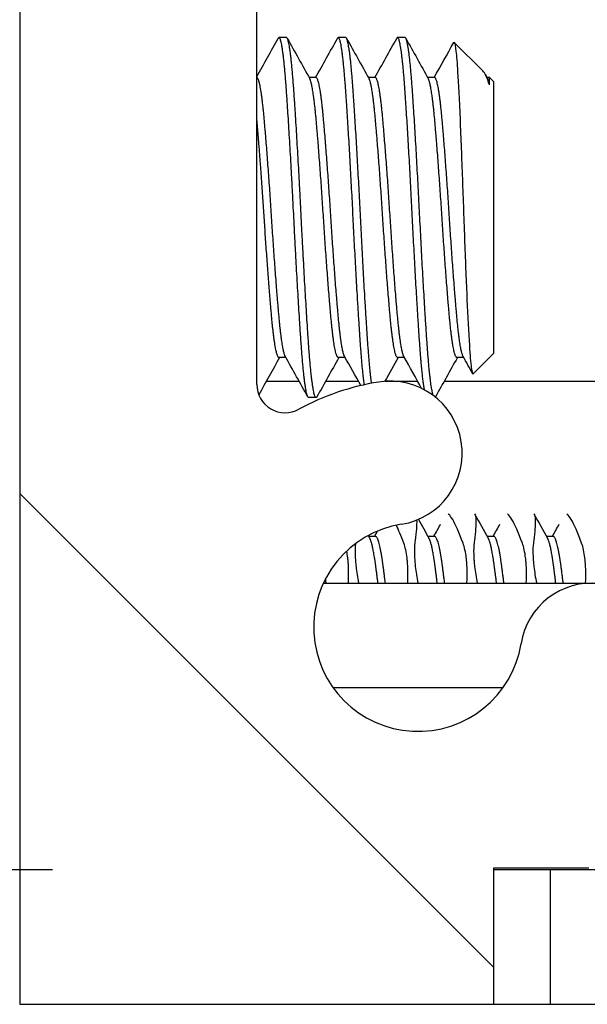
# Model space of a CAD drawing. Header units: millimetres. Extents: x 56 to 1798, y 64 to 1375.
# Tile 6 of 71: x 232.56 to 240.16, y 1197.46 to 1210.66. Entities that reach past the tile are written whole.
import ezdxf

# ---------------------------------------------------------------- set-up
doc = ezdxf.new("R2010")
doc.units = ezdxf.units.MM
doc.header["$LTSCALE"] = 6.666667
for name, color, linetype, lineweight in [('Dimension (ANSI)', 7, 'Continuous', 25), ('Hatch (ANSI)', 7, 'Continuous', 18), ('Visible (ANSI)', 7, 'Continuous', 25)]:
    doc.layers.add(name, color=color, linetype=linetype, lineweight=lineweight)
doc.styles.add('Note Text (ANSI)', font='tahoma.ttf')
doc.dimstyles.new('Default - mm (ANSI)', dxfattribs={"dimscale": 6.666667, "dimtxt": 1.75, "dimasz": 1.5, "dimexe": 2, "dimexo": 1, "dimgap": 0.8, "dimtad": 0, "dimtih": 1, "dimtoh": 1, "dimrnd": 1e-08, "dimzin": 0, "dimdsep": 46, "dimtxsty": 'Note Text (ANSI)', "dimblk": 'Filled-2', "dimcen": 0.09, "dimdle": 10, "dimclrd": 256, "dimclre": 256, "dimclrt": 256, "dimadec": 1, "dimazin": 0, "dimtfac": 1.741714, "dimtofl": 0, "dimtmove": 0, "dimatfit": 3, "dimldrblk": 'Filled-1', "dimfxl": 1, "dimtolj": 1, "dimtzin": 0, "dimlwd": -1, "dimlwe": -1, "dimarcsym": 0})

# ---------------------------------------------------------------- blocks, each defined once
blk = doc.blocks.new('Filled-2')
at = {"color": 0}
for p, q in [((0, 0), (-1, 0.1667)), ((-1, 0.1667), (-1, -0.1667)), ((-1, 0), (0, 0)), ((-1, -0.1667), (0, 0))]:
    blk.add_line(p, q, dxfattribs=at)
at = {"color": 0, "flags": 128}
blk.add_lwpolyline([(-1, -0.1667), (0, 0), (-1, 0.1667), (-1, -0.1667)], dxfattribs=at)
at = {"color": 0}
blk.add_solid([(-1, -0.1667), (0, 0), (-1, 0.1667), (-1, -0.1667)], dxfattribs=at)
blk = doc.blocks.new('*D13')
at = {"layer": 'Defpoints', "color": 0, "transparency": 16777216}
for p in [(239.669, 1239.345), (68.937, 1199.264), (239.669, 1199.264)]:
    blk.add_point(p, dxfattribs=at)
at = {"layer": 'Dimension (ANSI)', "transparency": 16777216}
for p, q in [((68.937, 1239.345), (68.937, 1280.12)), ((68.937, 1280.12), (78.937, 1280.12)), ((233.002, 1239.345), (55.603, 1239.345)), ((68.937, 1209.264), (68.937, 1229.345)), ((233.002, 1199.264), (55.603, 1199.264))]:
    blk.add_line(p, q, dxfattribs=at)
at = {"layer": 'Dimension (ANSI)', "transparency": 16777216, "xscale": 10, "yscale": 10, "zscale": 10}
for p, rotation in [((68.937, 1239.345), 90), ((68.937, 1199.264), 270)]:
    blk.add_blockref('Filled-2', p, dxfattribs=dict(at, rotation=rotation))
at = {"layer": 'Dimension (ANSI)', "transparency": 16777216, "char_height": 11.66667, "attachment_point": 5, "style": 'Note Text (ANSI)'}
for s, insert in [('\\A1; 40.08 mm', (122.208, 1291.553)), ('\\A1;[1.578 in]', (122.208, 1267.155))]:
    blk.add_mtext(s, dxfattribs=dict(at, insert=insert))
blk = doc.blocks.new('Filled-1')
at = {"color": 0}
for p, q in [((0, 0), (-1, 0.3333)), ((-1, 0.3333), (-1, -0.3333)), ((-1, 0), (0, 0)), ((-1, -0.3333), (0, 0))]:
    blk.add_line(p, q, dxfattribs=at)
at = {"color": 0, "flags": 128}
blk.add_lwpolyline([(-1, -0.3333), (0, 0), (-1, 0.3333), (-1, -0.3333)], dxfattribs=at)
at = {"color": 0}
blk.add_solid([(-1, -0.3333), (0, 0), (-1, 0.3333), (-1, -0.3333)], dxfattribs=at)

msp = doc.modelspace()

# ---------------------------------------------------------------- hatches: boundary and pattern name
at = {"layer": 'Hatch (ANSI)'}
h = msp.add_hatch(dxfattribs=at)
h.set_pattern_fill('ANSI31', color=256, scale=169.333333, angle=90, style=0)
h.set_pattern_definition([(135, (0, 0), (-14.9671, -14.9671), [])])
h.paths.add_polyline_path([(248.0645, 1238.9383), (248.0645, 1237.0076), (248.0645, 1236.9063), (248.3887, 1236.9063), (249.0745, 1236.9063), (249.0745, 1237.0498), (249.0745, 1237.3013), (249.0745, 1238.9383)])
h.paths.add_polyline_path([(248.0645, 1201.7023), (248.0645, 1201.6009), (248.0645, 1199.6703), (249.0745, 1199.6703), (249.0745, 1201.3072), (249.0745, 1201.5587), (249.0745, 1201.7023), (248.3887, 1201.7023)])
edge = h.paths.add_edge_path()
edge.add_line((238.9145, 1239.3193), (238.9145, 1241.1483))
edge.add_line((238.9145, 1241.1483), (232.5645, 1241.1483))
edge.add_line((232.5645, 1241.1483), (232.5645, 1197.4603))
edge.add_line((232.5645, 1197.4603), (238.9145, 1197.4603))
edge.add_line((238.9145, 1197.4603), (238.9145, 1199.2893))
edge.add_line((238.9145, 1199.2893), (240.1845, 1199.2893))
edge.add_line((240.1845, 1199.2893), (240.1845, 1199.6703))
edge.add_line((240.1845, 1199.6703), (241.2895, 1199.6703))
edge.add_line((241.2895, 1199.6703), (243.8645, 1199.6703))
edge.add_line((243.8645, 1199.6703), (243.8645, 1200.7473))
edge.add_line((243.8645, 1200.7473), (243.8645, 1200.9988))
edge.add_line((243.8645, 1200.9988), (243.8645, 1201.7023))
edge.add_line((243.8645, 1201.7023), (241.5759, 1201.7023))
edge.add_ellipse((241.5759, 1202.0833), major_axis=(0, -0.381), ratio=1, start_angle=347.46209, end_angle=360, ccw=False)
edge.add_ellipse((241.5759, 1202.0833), major_axis=(-0.0827, -0.3719), ratio=1, start_angle=359.42486, end_angle=360, ccw=False)
edge.add_ellipse((241.5759, 1202.0833), major_axis=(-0.0864, -0.3711), ratio=1, start_angle=280.65632, end_angle=360, ccw=False)
edge.add_ellipse((240.2309, 1202.141), major_axis=(0.9643, -0.0414), ratio=1, start_angle=0, end_angle=173.33968)
edge.add_ellipse((237.8985, 1202.5153), major_axis=(1.3794, -0.2214), ratio=1, start_angle=108.23411, end_angle=360, ccw=False)
edge.add_ellipse((237.5242, 1204.8476), major_axis=(0.1529, -0.953), ratio=1, start_angle=0, end_angle=180)
edge.add_ellipse((237.8985, 1202.5153), major_axis=(-0.5272, 3.2854), ratio=1, start_angle=0, end_angle=19.53257)
edge.add_ellipse((236.1205, 1205.7696), major_axis=(0.1827, -0.3344), ratio=1, start_angle=241.35038, end_angle=360, ccw=False)
edge.add_line((235.7395, 1205.7696), (235.7395, 1232.8389))
edge.add_ellipse((236.1205, 1232.8389), major_axis=(-0.381, 0), ratio=1, start_angle=241.35038, end_angle=360, ccw=False)
edge.add_ellipse((237.8985, 1236.0933), major_axis=(-1.5953, -2.92), ratio=1, start_angle=0, end_angle=19.53257)
edge.add_ellipse((237.5242, 1233.7609), major_axis=(-0.1529, -0.953), ratio=1, start_angle=0, end_angle=180)
edge.add_ellipse((237.8985, 1236.0933), major_axis=(-0.2214, -1.3794), ratio=1, start_angle=108.23411, end_angle=360, ccw=False)
edge.add_ellipse((240.2309, 1236.4675), major_axis=(-0.953, -0.1529), ratio=1, start_angle=0, end_angle=173.33968)
edge.add_ellipse((241.5759, 1236.5253), major_axis=(-0.3806, -0.0163), ratio=1, start_angle=280.65632, end_angle=360, ccw=False)
edge.add_ellipse((241.5759, 1236.5253), major_axis=(-0.0864, 0.3711), ratio=1, start_angle=359.42486, end_angle=360, ccw=False)
edge.add_ellipse((241.5759, 1236.5253), major_axis=(-0.0827, 0.3719), ratio=1, start_angle=347.46209, end_angle=360, ccw=False)
edge.add_line((241.5759, 1236.9063), (243.8645, 1236.9063))
edge.add_line((243.8645, 1236.9063), (243.8645, 1237.6098))
edge.add_line((243.8645, 1237.6098), (243.8645, 1237.8612))
edge.add_line((243.8645, 1237.8612), (243.8645, 1238.9383))
edge.add_line((243.8645, 1238.9383), (241.2895, 1238.9383))
edge.add_line((241.2895, 1238.9383), (240.1845, 1238.9383))
edge.add_line((240.1845, 1238.9383), (240.1845, 1239.3193))
edge.add_line((240.1845, 1239.3193), (238.9145, 1239.3193))
h = msp.add_hatch(dxfattribs=at)
h.set_pattern_fill('ANSI31', color=256, scale=169.333333, angle=75, style=0)
h.set_pattern_definition([(120, (0, 0), (-18.33087, -10.58333), [])])
h.paths.add_polyline_path([(637.5598, 1197.4603), (638.779, 1198.8628), (638.779, 1199.2637), (248, 1199.2637), (248, 1198.8628), (249.2192, 1197.4603)])
h.paths.add_polyline_path([(647.1102, 1197.4603), (647.1102, 1199.2637), (642.843, 1199.2637), (642.843, 1198.8628), (644.0622, 1197.4603)])
h.paths.add_polyline_path([(239.6688, 1199.2637), (239.6688, 1197.4603), (242.7168, 1197.4603), (243.936, 1198.8628), (243.936, 1199.2637)])

# ---------------------------------------------------------------- linework, layer by layer
at = {"layer": 'Visible (ANSI)'}
for p, q in [((232.5645, 1241.1483), (232.5645, 1197.4603)), ((235.7395, 1205.7696), (235.7395, 1232.8389)), ((236.1364, 1210.4173), (236.0372, 1210.4173)), ((236.9302, 1210.4173), (236.8309, 1210.4173)), ((237.7239, 1210.4173), (237.6247, 1210.4173)), ((238.7645, 1209.972), (238.3831, 1210.3534)), ((236.5333, 1209.8803), (236.4412, 1209.8803)), ((237.327, 1209.8803), (237.235, 1209.8803)), ((238.1208, 1209.8803), (238.0287, 1209.8803)), ((238.7962, 1209.9273), (238.83, 1209.8669)), ((238.8562, 1209.8803), (238.8225, 1209.8803)), ((238.8562, 1209.7818), (238.8562, 1209.8803)), ((238.9145, 1209.8219), (238.8562, 1209.8803)), ((238.9145, 1206.1866), (238.9145, 1209.8219)), ((238.9145, 1206.1866), (238.6384, 1205.9104)), ((236.1293, 1206.1282), (236.0372, 1206.1282)), ((236.923, 1206.1282), (236.8309, 1206.1282)), ((237.7168, 1206.1282), (237.6247, 1206.1282)), ((238.5105, 1206.1282), (238.4184, 1206.1282)), ((235.8685, 1205.8128), (236.3052, 1205.8128)), ((236.6622, 1205.8128), (237.0989, 1205.8128)), ((237.456, 1205.8128), (237.8927, 1205.8128)), ((238.2497, 1205.8128), (244.7869, 1205.8128)), ((236.5333, 1205.5913), (236.4341, 1205.5913)), ((237.327, 1203.7309), (237.239, 1203.7309)), ((238.1208, 1203.7309), (238.0328, 1203.7309)), ((238.9145, 1203.7309), (238.8265, 1203.7309)), ((239.7083, 1203.7309), (239.6203, 1203.7309)), ((236.6327, 1203.1062), (244.9752, 1203.1062)), ((239.0346, 1201.7023), (236.7625, 1201.7023)), ((238.9145, 1197.4603), (238.9145, 1199.2893)), ((238.9145, 1199.2893), (240.1845, 1199.2893)), ((239.6688, 1199.2637), (238.9145, 1199.2637)), ((239.6688, 1199.2637), (239.6688, 1197.4603)), ((243.936, 1199.2637), (239.6688, 1199.2637)), ((232.5645, 1197.4603), (238.9145, 1197.4603)), ((238.9145, 1197.4603), (239.6688, 1197.4603)), ((239.6688, 1197.4603), (242.7168, 1197.4603))]:
    msp.add_line(p, q, dxfattribs=at)
for centre, radius, start, end in [((237.8985, 1202.5153), 3.3274, 99.11705, 118.64962), ((237.5242, 1204.8476), 0.9652, 279.11705, 99.11705), ((236.1205, 1205.7696), 0.381, 180, 298.64962), ((237.8985, 1202.5153), 1.397, 99.11705, 350.88295), ((240.2309, 1202.141), 0.9652, 357.54327, 170.88295)]:
    msp.add_arc(centre, radius, start, end, dxfattribs=at)
for points in [[(235.7395, 1209.8931), (235.8351, 1210.0643), (235.9306, 1210.2356), (236.0259, 1210.407)], [(236.1477, 1210.407), (236.2479, 1210.2269), (236.3482, 1210.0469), (236.4487, 1209.8669)], [(236.5261, 1209.8803), (236.6241, 1210.0558), (236.7219, 1210.2314), (236.8197, 1210.407)], [(236.9414, 1210.407), (237.0417, 1210.2269), (237.142, 1210.0469), (237.2425, 1209.8669)], [(237.3199, 1209.8803), (237.4179, 1210.0558), (237.5157, 1210.2314), (237.6134, 1210.407)], [(237.7352, 1210.407), (237.8354, 1210.2269), (237.9357, 1210.0469), (238.0362, 1209.8669)], [(238.1136, 1209.8803), (238.2011, 1210.0369), (238.2884, 1210.1936), (238.3756, 1210.3503)], [(238.3756, 1210.3504), (238.3786, 1210.3557), (238.3811, 1210.3554), (238.3831, 1210.3534)], [(238.8562, 1209.7818), (238.8237, 1209.8797), (238.7933, 1209.9432), (238.7645, 1209.972)], [(236.0444, 1206.1282), (235.9516, 1205.962), (235.8589, 1205.7957), (235.7663, 1205.6294)], [(236.4228, 1205.6015), (236.3226, 1205.7816), (236.2223, 1205.9617), (236.1218, 1206.1416)], [(236.8381, 1206.1282), (236.7401, 1205.9527), (236.6423, 1205.7772), (236.5445, 1205.6015)], [(237.1321, 1205.7532), (237.06, 1205.8827), (236.9878, 1206.0122), (236.9155, 1206.1416)], [(237.6319, 1206.1282), (237.5727, 1206.0223), (237.5136, 1205.9163), (237.4546, 1205.8103)], [(237.947, 1205.7153), (237.8678, 1205.8575), (237.7886, 1205.9996), (237.7093, 1206.1416)], [(238.4256, 1206.1282), (238.3276, 1205.9527), (238.2298, 1205.7772), (238.132, 1205.6015)], [(238.63, 1205.9139), (238.5877, 1205.9898), (238.5454, 1206.0657), (238.503, 1206.1416)], [(237.9038, 1203.9602), (237.9507, 1203.8767), (237.9976, 1203.7933), (238.0446, 1203.7099)], [(238.6607, 1204.0259), (238.7198, 1203.9205), (238.779, 1203.8151), (238.8383, 1203.7099)], [(239.4545, 1204.0259), (239.5136, 1203.9205), (239.5727, 1203.8151), (239.6321, 1203.7099)], [(237.3159, 1203.7309), (237.3294, 1203.7548), (237.3429, 1203.7788), (237.3563, 1203.8027)], [(237.7081, 1203.6404), (237.6719, 1203.7376), (237.6382, 1203.8187), (237.608, 1203.8817)], [(238.1096, 1203.7309), (238.1403, 1203.7852), (238.1709, 1203.8396), (238.2014, 1203.8941)], [(238.9034, 1203.7309), (238.934, 1203.7852), (238.9646, 1203.8396), (238.9952, 1203.8941)], [(239.6971, 1203.7309), (239.7278, 1203.7852), (239.7584, 1203.8396), (239.7889, 1203.8941)], [(237.2321, 1203.7431), (237.2384, 1203.732), (237.2446, 1203.7209), (237.2508, 1203.7099)]]:
    msp.add_open_spline(points, degree=3, dxfattribs=at)
for points, weights in [([(236.0372, 1210.4173), (236.0317, 1210.4173), (236.0259, 1210.407)], [1, 0.990895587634, 0.983969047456]), ([(236.8309, 1210.4173), (236.8254, 1210.4173), (236.8197, 1210.407)], [1, 0.990895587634, 0.983969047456]), ([(237.6247, 1210.4173), (237.6192, 1210.4173), (237.6134, 1210.407)], [1, 0.990895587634, 0.983969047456]), ([(238.8562, 1209.7818), (238.8429, 1209.8438), (238.83, 1209.8669)], [0.963029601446, 0.966390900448, 0.980119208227]), ([(236.5445, 1205.6015), (236.5388, 1205.5913), (236.5333, 1205.5913)], [0.983969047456, 0.990895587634, 1]), ([(238.132, 1205.6015), (238.1312, 1205.6), (238.1304, 1205.5988)], [0.983969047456, 0.984972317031, 0.986021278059]), ([(236.6673, 1203.1062), (236.6638, 1203.1346), (236.6604, 1203.1622)], [0.965122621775, 0.966612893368, 0.968800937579])]:
    msp.add_rational_spline(points, weights, degree=2, dxfattribs=at)
for points, weights, knots in [([(236.4341, 1205.5913), (236.3845, 1205.5913), (236.3349, 1206.298), (236.2852, 1207.0048), (236.2356, 1208.0043), (236.186, 1209.0038), (236.1364, 1209.7105), (236.0868, 1210.4173), (236.0372, 1210.4173)], [1, 0.923879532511, 1, 0.923879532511, 1, 0.923879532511, 1, 0.923879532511, 1], [0.307692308, 0.307692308, 0.307692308, 0.317307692, 0.317307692, 0.326923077, 0.326923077, 0.336538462, 0.336538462, 0.346153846, 0.346153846, 0.346153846]), ([(236.5333, 1205.5913), (236.4837, 1205.5913), (236.4341, 1206.298), (236.3845, 1207.0048), (236.3349, 1208.0043), (236.2852, 1209.0038), (236.2356, 1209.7105), (236.186, 1210.4173), (236.1364, 1210.4173)], [1, 0.923879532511, 1, 0.923879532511, 1, 0.923879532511, 1, 0.923879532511, 1], [0.230769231, 0.230769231, 0.230769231, 0.240384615, 0.240384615, 0.25, 0.25, 0.259615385, 0.259615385, 0.269230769, 0.269230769, 0.269230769]), ([(237.1798, 1205.7641), (237.1532, 1205.948), (237.1286, 1206.298), (237.079, 1207.0048), (237.0294, 1208.0043), (236.9798, 1209.0038), (236.9302, 1209.7105), (236.8806, 1210.4173), (236.8309, 1210.4173)], [0.961973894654, 0.960800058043, 1, 0.923879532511, 1, 0.923879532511, 1, 0.923879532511, 1], [0.235432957, 0.235432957, 0.235432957, 0.240384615, 0.240384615, 0.25, 0.25, 0.259615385, 0.259615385, 0.269230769, 0.269230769, 0.269230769]), ([(237.2762, 1205.7839), (237.251, 1205.9671), (237.2278, 1206.298), (237.1782, 1207.0048), (237.1286, 1208.0043), (237.079, 1209.0038), (237.0294, 1209.7105), (236.9798, 1210.4173), (236.9302, 1210.4173)], [0.961962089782, 0.962861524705, 1, 0.923879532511, 1, 0.923879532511, 1, 0.923879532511, 1], [0.158770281, 0.158770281, 0.158770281, 0.163461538, 0.163461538, 0.173076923, 0.173076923, 0.182692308, 0.182692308, 0.192307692, 0.192307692, 0.192307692]), ([(237.9845, 1205.696), (237.9523, 1205.8717), (237.9224, 1206.298), (237.8727, 1207.0048), (237.8231, 1208.0043), (237.7735, 1209.0038), (237.7239, 1209.7105), (237.6743, 1210.4173), (237.6247, 1210.4173)], [0.964204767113, 0.952655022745, 1, 0.923879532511, 1, 0.923879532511, 1, 0.923879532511, 1], [0.157481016, 0.157481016, 0.157481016, 0.163461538, 0.163461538, 0.173076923, 0.173076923, 0.182692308, 0.182692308, 0.192307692, 0.192307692, 0.192307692]), ([(238.1013, 1205.6213), (238.0604, 1205.7444), (238.0216, 1206.298), (237.972, 1207.0048), (237.9224, 1208.0043), (237.8727, 1209.0038), (237.8231, 1209.7105), (237.7735, 1210.4173), (237.7239, 1210.4173)], [0.97531518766, 0.939377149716, 1, 0.923879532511, 1, 0.923879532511, 1, 0.923879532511, 1], [0.078880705, 0.078880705, 0.078880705, 0.086538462, 0.086538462, 0.096153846, 0.096153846, 0.105769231, 0.105769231, 0.115384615, 0.115384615, 0.115384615]), ([(236.1218, 1206.1416), (236.0786, 1206.2189), (236.0372, 1206.6777), (235.9876, 1207.2272), (235.938, 1208.0043), (235.8884, 1208.7813), (235.8388, 1209.3308), (235.7892, 1209.8803), (235.7395, 1209.8803)], [0.980119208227, 0.935635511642, 1, 0.923879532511, 1, 0.923879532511, 1, 0.923879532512, 1], [0.309177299, 0.309177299, 0.309177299, 0.317307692, 0.317307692, 0.326923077, 0.326923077, 0.336538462, 0.336538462, 0.346153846, 0.346153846, 0.346153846]), ([(236.9155, 1206.1416), (236.8724, 1206.2189), (236.8309, 1206.6777), (236.7813, 1207.2272), (236.7317, 1208.0043), (236.6821, 1208.7813), (236.6325, 1209.3308), (236.5829, 1209.8803), (236.5333, 1209.8803)], [0.980119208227, 0.935635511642, 1, 0.923879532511, 1, 0.923879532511, 1, 0.923879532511, 1], [0.232254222, 0.232254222, 0.232254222, 0.240384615, 0.240384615, 0.25, 0.25, 0.259615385, 0.259615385, 0.269230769, 0.269230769, 0.269230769]), ([(237.7093, 1206.1416), (237.6661, 1206.2189), (237.6247, 1206.6777), (237.5751, 1207.2272), (237.5255, 1208.0043), (237.4759, 1208.7813), (237.4263, 1209.3308), (237.3767, 1209.8803), (237.327, 1209.8803)], [0.980119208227, 0.935635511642, 1, 0.923879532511, 1, 0.923879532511, 1, 0.923879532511, 1], [0.155331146, 0.155331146, 0.155331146, 0.163461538, 0.163461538, 0.173076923, 0.173076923, 0.182692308, 0.182692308, 0.192307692, 0.192307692, 0.192307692]), ([(238.503, 1206.1416), (238.4599, 1206.2189), (238.4184, 1206.6777), (238.3688, 1207.2272), (238.3192, 1208.0043), (238.2696, 1208.7813), (238.22, 1209.3308), (238.1704, 1209.8803), (238.1208, 1209.8803)], [0.980119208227, 0.935635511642, 1, 0.923879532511, 1, 0.923879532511, 1, 0.923879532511, 1], [0.078408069, 0.078408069, 0.078408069, 0.086538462, 0.086538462, 0.096153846, 0.096153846, 0.105769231, 0.105769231, 0.115384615, 0.115384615, 0.115384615]), ([(236.8309, 1206.1282), (236.7813, 1206.1282), (236.7317, 1206.6777), (236.6821, 1207.2272), (236.6325, 1208.0043), (236.5829, 1208.7813), (236.5333, 1209.3308), (236.4919, 1209.7896), (236.4487, 1209.8669)], [1, 0.923879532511, 1, 0.923879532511, 1, 0.923879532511, 1, 0.935635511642, 0.980119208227], [0.230769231, 0.230769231, 0.230769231, 0.240384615, 0.240384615, 0.25, 0.25, 0.259615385, 0.259615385, 0.267745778, 0.267745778, 0.267745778]), ([(237.6247, 1206.1282), (237.5751, 1206.1282), (237.5255, 1206.6777), (237.4759, 1207.2272), (237.4263, 1208.0043), (237.3767, 1208.7813), (237.327, 1209.3308), (237.2856, 1209.7896), (237.2425, 1209.8669)], [1, 0.923879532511, 1, 0.923879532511, 1, 0.923879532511, 1, 0.935635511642, 0.980119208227], [0.153846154, 0.153846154, 0.153846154, 0.163461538, 0.163461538, 0.173076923, 0.173076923, 0.182692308, 0.182692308, 0.190822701, 0.190822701, 0.190822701]), ([(238.4184, 1206.1282), (238.3688, 1206.1282), (238.3192, 1206.6777), (238.2696, 1207.2272), (238.22, 1208.0043), (238.1704, 1208.7813), (238.1208, 1209.3308), (238.0794, 1209.7896), (238.0362, 1209.8669)], [1, 0.923879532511, 1, 0.923879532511, 1, 0.923879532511, 1, 0.935635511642, 0.980119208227], [0.076923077, 0.076923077, 0.076923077, 0.086538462, 0.086538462, 0.096153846, 0.096153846, 0.105769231, 0.105769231, 0.113899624, 0.113899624, 0.113899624]), ([(236.0372, 1206.1282), (235.9876, 1206.1282), (235.938, 1206.6777), (235.8884, 1207.2272), (235.8388, 1208.0043), (235.7892, 1208.7813), (235.7395, 1209.3308)], [1, 0.923879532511, 1, 0.923879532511, 1, 0.923879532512, 1], [0.307692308, 0.307692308, 0.307692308, 0.317307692, 0.317307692, 0.326923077, 0.326923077, 0.336538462, 0.336538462, 0.336538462]), ([(237.3618, 1203.1062), (237.3438, 1203.2547), (237.327, 1203.3748), (237.29, 1203.6404), (237.2508, 1203.7099)], [0.965122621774, 0.972946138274, 1, 0.942105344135, 0.972276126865], [0.486967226, 0.486967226, 0.486967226, 0.490384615, 0.490384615, 0.497697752, 0.497697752, 0.497697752]), ([(237.461, 1203.1062), (237.443, 1203.2547), (237.4263, 1203.3748), (237.3767, 1203.7309), (237.327, 1203.7309)], [0.965122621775, 0.972946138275, 1, 0.923879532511, 1], [0.486967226, 0.486967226, 0.486967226, 0.490384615, 0.490384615, 0.5, 0.5, 0.5]), ([(238.1555, 1203.1062), (238.1375, 1203.2547), (238.1208, 1203.3748), (238.0838, 1203.6404), (238.0446, 1203.7099)], [0.965122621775, 0.972946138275, 1, 0.942105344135, 0.972276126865], [0.410044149, 0.410044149, 0.410044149, 0.413461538, 0.413461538, 0.420774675, 0.420774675, 0.420774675]), ([(238.2548, 1203.1062), (238.2368, 1203.2547), (238.22, 1203.3748), (238.1704, 1203.7309), (238.1208, 1203.7309)], [0.965122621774, 0.972946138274, 1, 0.923879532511, 1], [0.410044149, 0.410044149, 0.410044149, 0.413461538, 0.413461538, 0.423076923, 0.423076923, 0.423076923]), ([(238.9493, 1203.1062), (238.9313, 1203.2547), (238.9145, 1203.3748), (238.8775, 1203.6404), (238.8383, 1203.7099)], [0.965122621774, 0.972946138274, 1, 0.942105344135, 0.972276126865], [0.333121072, 0.333121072, 0.333121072, 0.336538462, 0.336538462, 0.343851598, 0.343851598, 0.343851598]), ([(239.0485, 1203.1062), (239.0305, 1203.2547), (239.0138, 1203.3748), (238.9642, 1203.7309), (238.9145, 1203.7309)], [0.965122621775, 0.972946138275, 1, 0.923879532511, 1], [0.333121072, 0.333121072, 0.333121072, 0.336538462, 0.336538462, 0.346153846, 0.346153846, 0.346153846]), ([(239.743, 1203.1062), (239.725, 1203.2547), (239.7083, 1203.3748), (239.6713, 1203.6404), (239.6321, 1203.7099)], [0.965122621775, 0.972946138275, 1, 0.942105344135, 0.972276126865], [0.256197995, 0.256197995, 0.256197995, 0.259615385, 0.259615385, 0.266928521, 0.266928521, 0.266928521]), ([(239.8423, 1203.1062), (239.8243, 1203.2547), (239.8075, 1203.3748), (239.7579, 1203.7309), (239.7083, 1203.7309)], [0.965122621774, 0.972946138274, 1, 0.923879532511, 1], [0.256197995, 0.256197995, 0.256197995, 0.259615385, 0.259615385, 0.269230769, 0.269230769, 0.269230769])]:
    msp.add_rational_spline(points, weights, degree=2, knots=knots, dxfattribs=at)
for points, knots in [([(238.3831, 1210.3534), (238.3922, 1210.3443), (238.4001, 1210.2889), (238.4136, 1210.1691), (238.4214, 1210.074), (238.4386, 1209.8024), (238.4485, 1209.5934), (238.4656, 1209.1941), (238.4709, 1209.065), (238.4867, 1208.6681), (238.4972, 1208.3881), (238.5123, 1207.9597), (238.5173, 1207.8153), (238.5328, 1207.4003), (238.5434, 1207.1405), (238.5639, 1206.6841), (238.574, 1206.4666), (238.5941, 1206.1601), (238.6031, 1206.0607), (238.6228, 1205.9177), (238.6318, 1205.9039), (238.6384, 1205.9104)], [-0.53135799, -0.53135799, -0.53135799, -0.53135799, -0.48495847, -0.48495847, -0.42525004, -0.42525004, -0.35006367, -0.35006367, -0.31711145, -0.31711145, -0.25296075, -0.25296075, -0.22004808, -0.22004808, -0.15737762, -0.15737762, -0.09767705, -0.09767705, -0.05355355, -0.05355355, -0.000001, -0.000001, -0.000001, -0.000001]), ([(237.88, 1203.9503), (237.88, 1203.9491), (237.88, 1203.9479), (237.8815, 1203.8853), (237.874, 1203.7944), (237.8582, 1203.664), (237.8567, 1203.6523), (237.8552, 1203.6404)], [-0.074273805, -0.074273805, -0.074273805, -0.074273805, -0.07290652, -0.07290652, -0.006644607, -0.006644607, -0.00025435, -0.00025435, -0.00025435, -0.00025435]), ([(238.5018, 1203.6404), (238.4491, 1203.7822), (238.4016, 1203.8897), (238.3427, 1203.9904), (238.3253, 1204.0138), (238.3084, 1204.0288), (238.3057, 1204.0309), (238.3031, 1204.0325)], [-0.27728151, -0.27728151, -0.27728151, -0.27728151, -0.19948661, -0.19948661, -0.16009929, -0.16009929, -0.15219723, -0.15219723, -0.15219723, -0.15219723]), ([(238.6558, 1204.0325), (238.6665, 1204.0221), (238.6727, 1203.9933), (238.6753, 1203.8853), (238.6678, 1203.7944), (238.6519, 1203.664), (238.6505, 1203.6523), (238.649, 1203.6404)], [-0.12344145, -0.12344145, -0.12344145, -0.12344145, -0.07290652, -0.07290652, -0.00664461, -0.00664461, -0.00025435, -0.00025435, -0.00025435, -0.00025435]), ([(239.2956, 1203.6404), (239.2429, 1203.7822), (239.1953, 1203.8897), (239.1364, 1203.9904), (239.1191, 1204.0138), (239.1021, 1204.0288), (239.0994, 1204.0309), (239.0969, 1204.0325)], [-0.27728151, -0.27728151, -0.27728151, -0.27728151, -0.19948661, -0.19948661, -0.16009929, -0.16009929, -0.15219723, -0.15219723, -0.15219723, -0.15219723]), ([(239.4496, 1204.0325), (239.4603, 1204.0221), (239.4664, 1203.9933), (239.469, 1203.8853), (239.4615, 1203.7944), (239.4457, 1203.664), (239.4442, 1203.6523), (239.4427, 1203.6404)], [-0.12344145, -0.12344145, -0.12344145, -0.12344145, -0.07290652, -0.07290652, -0.00664461, -0.00664461, -0.00025435, -0.00025435, -0.00025435, -0.00025435]), ([(240.0893, 1203.6404), (240.0366, 1203.7822), (239.9891, 1203.8897), (239.9302, 1203.9904), (239.9128, 1204.0138), (239.8959, 1204.0288), (239.8932, 1204.0309), (239.8906, 1204.0325)], [-0.27728151, -0.27728151, -0.27728151, -0.27728151, -0.19948661, -0.19948661, -0.16009929, -0.16009929, -0.15219723, -0.15219723, -0.15219723, -0.15219723]), ([(237.0606, 1203.6331), (237.0562, 1203.5933), (237.0547, 1203.546), (237.0569, 1203.4694), (237.0581, 1203.4453), (237.0603, 1203.4138), (237.0608, 1203.4072), (237.0615, 1203.3988), (237.0616, 1203.3972), (237.0618, 1203.3945), (237.0619, 1203.3935), (237.062, 1203.3922), (237.062, 1203.3919), (237.0621, 1203.3916)], [-0.033191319, -0.033191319, -0.033191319, -0.033191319, -0.012435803, -0.012435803, -0.003526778, -0.003526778, -0.001193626, -0.001193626, -0.00060916, -0.00060916, -0.000268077, -0.000268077, -0.000152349, -0.000152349, -0.000152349, -0.000152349]), ([(237.7566, 1203.3916), (237.7566, 1203.3916), (237.7566, 1203.3916), (237.7566, 1203.3921), (237.7565, 1203.3926), (237.7564, 1203.3941), (237.7563, 1203.3951), (237.7561, 1203.3979), (237.7559, 1203.3997), (237.7549, 1203.4105), (237.754, 1203.4195), (237.7525, 1203.4334), (237.7519, 1203.4385), (237.742, 1203.5214), (237.7275, 1203.588), (237.7081, 1203.6404)], [-0.03487928, -0.03487928, -0.03487928, -0.03487928, -0.034868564, -0.034868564, -0.034697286, -0.034697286, -0.034360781, -0.034360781, -0.03372217, -0.03372217, -0.03054936, -0.03054936, -0.028690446, -0.028690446, -0.000157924, -0.000157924, -0.000157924, -0.000157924]), ([(237.8552, 1203.6404), (237.8501, 1203.5991), (237.8484, 1203.5493), (237.8506, 1203.4694), (237.8518, 1203.4453), (237.8541, 1203.4138), (237.8546, 1203.4072), (237.8552, 1203.3988), (237.8554, 1203.3972), (237.8556, 1203.3945), (237.8557, 1203.3935), (237.8558, 1203.3922), (237.8558, 1203.3919), (237.8558, 1203.3916)], [-0.034472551, -0.034472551, -0.034472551, -0.034472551, -0.012435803, -0.012435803, -0.003526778, -0.003526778, -0.001193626, -0.001193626, -0.00060916, -0.00060916, -0.000268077, -0.000268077, -0.000152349, -0.000152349, -0.000152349, -0.000152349]), ([(238.5504, 1203.3916), (238.5504, 1203.3916), (238.5504, 1203.3916), (238.5503, 1203.3921), (238.5503, 1203.3926), (238.5501, 1203.3941), (238.5501, 1203.3951), (238.5498, 1203.3979), (238.5496, 1203.3997), (238.5487, 1203.4105), (238.5478, 1203.4195), (238.5463, 1203.4334), (238.5457, 1203.4385), (238.5358, 1203.5214), (238.5213, 1203.588), (238.5018, 1203.6404)], [-0.03487928, -0.03487928, -0.03487928, -0.03487928, -0.034868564, -0.034868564, -0.034697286, -0.034697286, -0.034360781, -0.034360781, -0.03372217, -0.03372217, -0.03054936, -0.03054936, -0.028690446, -0.028690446, -0.000157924, -0.000157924, -0.000157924, -0.000157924]), ([(238.649, 1203.6404), (238.6439, 1203.5991), (238.6421, 1203.5493), (238.6444, 1203.4694), (238.6456, 1203.4453), (238.6478, 1203.4138), (238.6483, 1203.4072), (238.649, 1203.3988), (238.6491, 1203.3972), (238.6493, 1203.3945), (238.6494, 1203.3935), (238.6495, 1203.3922), (238.6495, 1203.3919), (238.6496, 1203.3916)], [-0.034472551, -0.034472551, -0.034472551, -0.034472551, -0.012435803, -0.012435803, -0.003526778, -0.003526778, -0.001193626, -0.001193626, -0.00060916, -0.00060916, -0.000268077, -0.000268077, -0.000152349, -0.000152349, -0.000152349, -0.000152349]), ([(239.3441, 1203.3916), (239.3441, 1203.3916), (239.3441, 1203.3916), (239.3441, 1203.3921), (239.344, 1203.3926), (239.3439, 1203.3941), (239.3438, 1203.3951), (239.3436, 1203.3979), (239.3434, 1203.3997), (239.3424, 1203.4105), (239.3415, 1203.4195), (239.34, 1203.4334), (239.3394, 1203.4385), (239.3295, 1203.5214), (239.315, 1203.588), (239.2956, 1203.6404)], [-0.03487928, -0.03487928, -0.03487928, -0.03487928, -0.034868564, -0.034868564, -0.034697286, -0.034697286, -0.034360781, -0.034360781, -0.03372217, -0.03372217, -0.03054936, -0.03054936, -0.028690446, -0.028690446, -0.000157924, -0.000157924, -0.000157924, -0.000157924]), ([(239.4427, 1203.6404), (239.4376, 1203.5991), (239.4359, 1203.5493), (239.4381, 1203.4694), (239.4393, 1203.4453), (239.4416, 1203.4138), (239.4421, 1203.4072), (239.4427, 1203.3988), (239.4429, 1203.3972), (239.4431, 1203.3945), (239.4432, 1203.3935), (239.4433, 1203.3922), (239.4433, 1203.3919), (239.4433, 1203.3916)], [-0.034472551, -0.034472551, -0.034472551, -0.034472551, -0.012435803, -0.012435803, -0.003526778, -0.003526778, -0.001193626, -0.001193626, -0.00060916, -0.00060916, -0.000268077, -0.000268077, -0.000152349, -0.000152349, -0.000152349, -0.000152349]), ([(240.1379, 1203.3916), (240.1379, 1203.3916), (240.1379, 1203.3916), (240.1378, 1203.3921), (240.1378, 1203.3926), (240.1376, 1203.3941), (240.1376, 1203.3951), (240.1373, 1203.3979), (240.1371, 1203.3997), (240.1362, 1203.4105), (240.1353, 1203.4195), (240.1338, 1203.4334), (240.1332, 1203.4385), (240.1233, 1203.5214), (240.1088, 1203.588), (240.0893, 1203.6404)], [-0.03487928, -0.03487928, -0.03487928, -0.03487928, -0.034868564, -0.034868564, -0.034697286, -0.034697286, -0.034360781, -0.034360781, -0.03372217, -0.03372217, -0.03054936, -0.03054936, -0.028690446, -0.028690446, -0.000157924, -0.000157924, -0.000157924, -0.000157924]), ([(236.9629, 1203.3916), (236.9629, 1203.3916), (236.9629, 1203.3916), (236.9628, 1203.3921), (236.9628, 1203.3926), (236.9626, 1203.3941), (236.9626, 1203.3951), (236.9623, 1203.3979), (236.9621, 1203.3997), (236.9612, 1203.4105), (236.9603, 1203.4195), (236.9588, 1203.4334), (236.9582, 1203.4385), (236.9537, 1203.476), (236.9489, 1203.5064), (236.9433, 1203.5346)], [-0.03487928, -0.03487928, -0.03487928, -0.03487928, -0.034868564, -0.034868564, -0.034697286, -0.034697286, -0.034360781, -0.034360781, -0.03372217, -0.03372217, -0.03054936, -0.03054936, -0.028690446, -0.028690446, -0.0168289, -0.0168289, -0.0168289, -0.0168289]), ([(236.9664, 1203.1062), (236.9694, 1203.1657), (236.9702, 1203.2242), (236.9681, 1203.308), (236.9669, 1203.335), (236.9647, 1203.3684), (236.9641, 1203.3757), (236.9634, 1203.3845), (236.9633, 1203.3861), (236.9631, 1203.3887), (236.963, 1203.3896), (236.9629, 1203.3908), (236.9629, 1203.3912), (236.9629, 1203.3916)], [-0.030535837, -0.030535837, -0.030535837, -0.030535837, -0.012483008, -0.012483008, -0.003628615, -0.003628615, -0.001159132, -0.001159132, -0.00059496, -0.00059496, -0.000274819, -0.000274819, -0.000152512, -0.000152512, -0.000152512, -0.000152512]), ([(237.0621, 1203.3916), (237.0621, 1203.3915), (237.0621, 1203.3914), (237.0621, 1203.3908), (237.0622, 1203.3903), (237.0623, 1203.3887), (237.0624, 1203.3876), (237.0627, 1203.3845), (237.0629, 1203.3824), (237.064, 1203.3694), (237.0651, 1203.3582), (237.067, 1203.3405), (237.0677, 1203.334), (237.0765, 1203.2568), (237.0881, 1203.1821), (237.1032, 1203.1062)], [-0.034842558, -0.034842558, -0.034842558, -0.034842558, -0.03481885, -0.03481885, -0.034633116, -0.034633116, -0.034264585, -0.034264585, -0.033549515, -0.033549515, -0.029765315, -0.029765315, -0.027595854, -0.027595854, -0.004132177, -0.004132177, -0.004132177, -0.004132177]), ([(237.7601, 1203.1062), (237.7631, 1203.1657), (237.7639, 1203.2242), (237.7619, 1203.308), (237.7607, 1203.335), (237.7584, 1203.3684), (237.7579, 1203.3757), (237.7572, 1203.3845), (237.7571, 1203.3861), (237.7568, 1203.3887), (237.7568, 1203.3896), (237.7567, 1203.3908), (237.7566, 1203.3912), (237.7566, 1203.3916)], [-0.030535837, -0.030535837, -0.030535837, -0.030535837, -0.012483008, -0.012483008, -0.003628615, -0.003628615, -0.001159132, -0.001159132, -0.00059496, -0.00059496, -0.000274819, -0.000274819, -0.000152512, -0.000152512, -0.000152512, -0.000152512]), ([(237.8558, 1203.3916), (237.8558, 1203.3915), (237.8558, 1203.3914), (237.8559, 1203.3908), (237.8559, 1203.3903), (237.8561, 1203.3887), (237.8562, 1203.3876), (237.8564, 1203.3845), (237.8566, 1203.3824), (237.8578, 1203.3694), (237.8589, 1203.3582), (237.8607, 1203.3405), (237.8615, 1203.334), (237.8702, 1203.2568), (237.8819, 1203.1821), (237.897, 1203.1062)], [-0.034842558, -0.034842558, -0.034842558, -0.034842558, -0.03481885, -0.03481885, -0.034633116, -0.034633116, -0.034264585, -0.034264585, -0.033549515, -0.033549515, -0.029765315, -0.029765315, -0.027595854, -0.027595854, -0.004132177, -0.004132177, -0.004132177, -0.004132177]), ([(238.5539, 1203.1062), (238.5569, 1203.1657), (238.5577, 1203.2242), (238.5556, 1203.308), (238.5544, 1203.335), (238.5522, 1203.3684), (238.5516, 1203.3757), (238.5509, 1203.3845), (238.5508, 1203.3861), (238.5506, 1203.3887), (238.5505, 1203.3896), (238.5504, 1203.3908), (238.5504, 1203.3912), (238.5504, 1203.3916)], [-0.030535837, -0.030535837, -0.030535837, -0.030535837, -0.012483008, -0.012483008, -0.003628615, -0.003628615, -0.001159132, -0.001159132, -0.00059496, -0.00059496, -0.000274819, -0.000274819, -0.000152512, -0.000152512, -0.000152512, -0.000152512]), ([(238.6496, 1203.3916), (238.6496, 1203.3915), (238.6496, 1203.3914), (238.6496, 1203.3908), (238.6497, 1203.3903), (238.6498, 1203.3887), (238.6499, 1203.3876), (238.6502, 1203.3845), (238.6504, 1203.3824), (238.6515, 1203.3694), (238.6526, 1203.3582), (238.6545, 1203.3405), (238.6552, 1203.334), (238.664, 1203.2568), (238.6756, 1203.1821), (238.6907, 1203.1062)], [-0.034842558, -0.034842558, -0.034842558, -0.034842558, -0.03481885, -0.03481885, -0.034633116, -0.034633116, -0.034264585, -0.034264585, -0.033549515, -0.033549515, -0.029765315, -0.029765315, -0.027595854, -0.027595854, -0.004132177, -0.004132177, -0.004132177, -0.004132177]), ([(239.3476, 1203.1062), (239.3506, 1203.1657), (239.3514, 1203.2242), (239.3494, 1203.308), (239.3482, 1203.335), (239.3459, 1203.3684), (239.3454, 1203.3757), (239.3447, 1203.3845), (239.3446, 1203.3861), (239.3443, 1203.3887), (239.3443, 1203.3896), (239.3442, 1203.3908), (239.3441, 1203.3912), (239.3441, 1203.3916)], [-0.030535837, -0.030535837, -0.030535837, -0.030535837, -0.012483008, -0.012483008, -0.003628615, -0.003628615, -0.001159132, -0.001159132, -0.00059496, -0.00059496, -0.000274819, -0.000274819, -0.000152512, -0.000152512, -0.000152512, -0.000152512]), ([(239.4433, 1203.3916), (239.4433, 1203.3915), (239.4433, 1203.3914), (239.4434, 1203.3908), (239.4434, 1203.3903), (239.4436, 1203.3887), (239.4437, 1203.3876), (239.4439, 1203.3845), (239.4441, 1203.3824), (239.4453, 1203.3694), (239.4464, 1203.3582), (239.4482, 1203.3405), (239.449, 1203.334), (239.4577, 1203.2568), (239.4694, 1203.1821), (239.4845, 1203.1062)], [-0.034842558, -0.034842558, -0.034842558, -0.034842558, -0.03481885, -0.03481885, -0.034633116, -0.034633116, -0.034264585, -0.034264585, -0.033549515, -0.033549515, -0.029765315, -0.029765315, -0.027595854, -0.027595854, -0.004132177, -0.004132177, -0.004132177, -0.004132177]), ([(240.1414, 1203.1062), (240.1444, 1203.1657), (240.1452, 1203.2242), (240.1431, 1203.308), (240.1419, 1203.335), (240.1397, 1203.3684), (240.1391, 1203.3757), (240.1384, 1203.3845), (240.1383, 1203.3861), (240.1381, 1203.3887), (240.138, 1203.3896), (240.1379, 1203.3908), (240.1379, 1203.3912), (240.1379, 1203.3916)], [-0.030535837, -0.030535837, -0.030535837, -0.030535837, -0.012483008, -0.012483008, -0.003628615, -0.003628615, -0.001159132, -0.001159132, -0.00059496, -0.00059496, -0.000274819, -0.000274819, -0.000152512, -0.000152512, -0.000152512, -0.000152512])]:
    msp.add_open_spline(points, degree=3, knots=knots, dxfattribs=at)

# ---------------------------------------------------------------- dimensions: what is measured, and where the dimension line sits
at = {"layer": 'Dimension (ANSI)'}
dim = msp.add_linear_dim(base=(68.9368, 1199.2637), p1=(239.6688, 1239.3449), p2=(239.6688, 1199.2637), angle=270, text=' <> mm\\X[1.578 in]', dimstyle='Default - mm (ANSI)', override={"dimgap": 0.8, "dimdec": 2, "dimpost": '', "dimtol": 0, "dimlim": 0, "dimtp": 0, "dimtm": 0, "dimtdec": 2, "dimatfit": 2}, dxfattribs=at)
dim.commit()
dim.dimension.update_dxf_attribs({"geometry": '*D13', "text_midpoint": (122.2083, 1280.12), "dimtype": 160})

doc.saveas('drawing.dxf')
